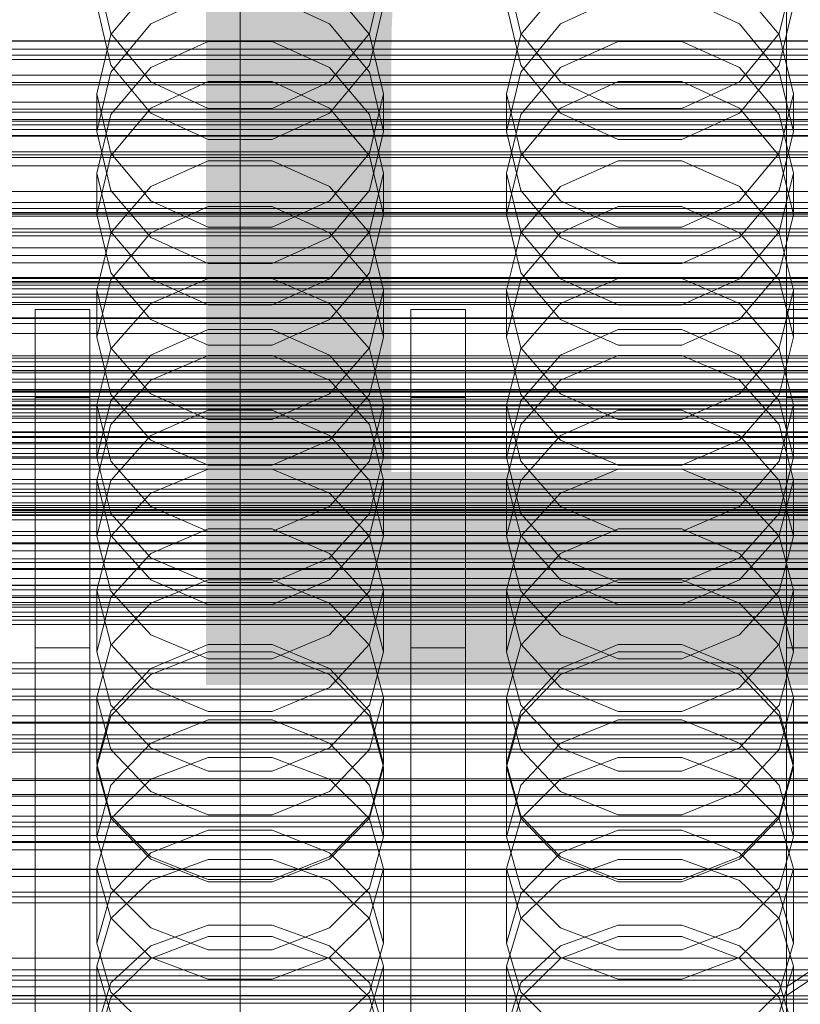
# Model space of a CAD drawing. Header units: millimetres. Extents: x -2233 to 61924, y -68080 to 6847.
# Tile 127 of 256: x 18 to 132, y -34523 to -34379. Entities that reach past the tile are written whole.
import ezdxf

# ---------------------------------------------------------------- set-up
doc = ezdxf.new("R2010")
doc.units = ezdxf.units.MM
for name, color, linetype, lineweight in [('COTAS_O', 1, 'Continuous', 0), ('COTAS_P', 1, 'Continuous', 0), ('frontal_briquetadora', 7, 'Continuous', 0), ('frontal_C01', 7, 'Continuous', 0), ('frontal_C02', 7, 'Continuous', 0), ('frontal_C03', 7, 'Continuous', 0), ('frontal_mezcladora', 7, 'Continuous', 0), ('frontal_secador', 7, 'Continuous', 0), ('frontal_tolva', 7, 'Continuous', 0), ('frontal_tolva-C01', 7, 'Continuous', 0)]:
    doc.layers.add(name, color=color, linetype=linetype, lineweight=lineweight)
doc.dimstyles.new('R19_100', dxfattribs={"dimtxt": 250, "dimasz": 150, "dimexe": 150, "dimexo": 80, "dimgap": 100, "dimtad": 1, "dimtih": 1, "dimtoh": 1, "dimdsep": 46, "dimcen": 0.09, "dimadec": 0, "dimazin": 0, "dimtfac": 1, "dimtdec": 4, "dimtofl": 0, "dimtmove": 0, "dimatfit": 3, "dimfxl": 1, "dimtolj": 1, "dimtzin": 0, "dimarcsym": 0})

# ---------------------------------------------------------------- blocks, each defined once
blk = doc.blocks.new('DIM_R27_48')
at = {"layer": 'COTAS_P'}
for p, q in [((-1750, -34600), (-1600, -34555)), ((2600, -34600), (2450, -34555)), ((-1750, -35500), (-1750, -34600)), ((-1750, -34600), (2600, -34600)), ((-1750, -34600), (-1600, -34645)), ((2600, -34600), (2450, -34645)), ((2600, -35500), (2600, -34600))]:
    blk.add_line(p, q, dxfattribs=at)
blk.add_text('4350 P', height=250, dxfattribs=at).set_placement((425, -34500))
blk = doc.blocks.new('DIM_R27_50')
at = {"layer": 'COTAS_P'}
for p, q in [((1705.78, -34504.95), (1551.9, -34475.9)), ((-194.22, -34704.95), (1705.78, -34504.95)), ((1705.78, -34504.95), (1561.32, -34565.4)), ((1800, -35400), (1705.78, -34504.95)), ((-194.22, -34704.95), (-49.75, -34644.49)), ((-100, -35600), (-194.22, -34704.95)), ((-194.22, -34704.95), (-40.33, -34734))]:
    blk.add_line(p, q, dxfattribs=at)
blk.add_text('1910.5 P', height=250, rotation=6.009, dxfattribs=at).set_placement((745.32, -34505.49))
blk = doc.blocks.new('DIM_R27_52')
at = {"layer": 'COTAS_O'}
for p, q in [((-1725, -33700), (-1575, -33655)), ((1725, -33700), (1575, -33655)), ((-1725, -34400), (-1725, -33700)), ((-1725, -33700), (1725, -33700)), ((-1725, -33700), (-1575, -33745)), ((1725, -33700), (1575, -33745)), ((1725, -34400), (1725, -33700))]:
    blk.add_line(p, q, dxfattribs=at)
blk.add_text('3450 O', height=250, dxfattribs=at).set_placement((0, -33600))
blk = doc.blocks.new('DIM_R27_53')
at = {"layer": 'COTAS_P'}
for p, q in [((-150, -32000), (550, -32000)), ((550, -32000), (505, -32150)), ((550, -34600), (550, -32000)), ((550, -32000), (595, -32150)), ((550, -34600), (505, -34450)), ((550, -34600), (595, -34450)), ((-150, -34600), (550, -34600))]:
    blk.add_line(p, q, dxfattribs=at)
blk.add_text('2600 P', height=250, rotation=90, dxfattribs=at).set_placement((450, -33300))
blk = doc.blocks.new('DIM_R27_55')
at = {"layer": 'COTAS_O'}
for p, q in [((-650, -33700), (50, -33700)), ((50, -33700), (5, -33850)), ((50, -34900), (50, -33700)), ((50, -33700), (95, -33850)), ((50, -34900), (5, -34750)), ((50, -34900), (95, -34750)), ((-650, -34900), (50, -34900))]:
    blk.add_line(p, q, dxfattribs=at)
blk.add_text('1200 O', height=250, rotation=90, dxfattribs=at).set_placement((-50, -34300))
blk = doc.blocks.new('DIM_R27_56')
at = {"layer": 'COTAS_O'}
for p, q in [((-650, -34200), (-500, -34155)), ((650, -34200), (500, -34155)), ((-650, -34900), (-650, -34200)), ((-650, -34200), (650, -34200)), ((-650, -34200), (-500, -34245)), ((650, -34200), (500, -34245)), ((650, -34900), (650, -34200))]:
    blk.add_line(p, q, dxfattribs=at)
blk.add_text('1300 O', height=250, dxfattribs=at).set_placement((0, -34100))
blk = doc.blocks.new('DIM_R27_61')
at = {"layer": 'COTAS_P'}
for p, q in [((-305, -34680), (395, -34680)), ((395, -34680), (350, -34830)), ((395, -36000), (395, -34680)), ((395, -34680), (440, -34830)), ((395, -36000), (350, -35850)), ((395, -36000), (440, -35850)), ((-305, -36000), (395, -36000))]:
    blk.add_line(p, q, dxfattribs=at)
blk.add_text('1320 P', height=250, rotation=90, dxfattribs=at).set_placement((295, -35340))

msp = doc.modelspace()

# ---------------------------------------------------------------- linework, layer by layer
at = {"layer": 'frontal_briquetadora'}
for p, q in [((29, -34371.863), (31.08, -34380.664)), ((68.92, -34380.664), (71, -34371.863)), ((89, -34371.863), (91.08, -34380.664)), ((128.92, -34380.664), (131, -34371.863)), ((36.907, -34373.853), (31.08, -34380.809)), ((68.92, -34380.809), (63.093, -34373.853)), ((96.907, -34373.853), (91.08, -34380.809)), ((128.92, -34380.809), (123.093, -34373.853)), ((36.906, -34379.254), (45.326, -34375.335)), ((54.674, -34375.335), (63.094, -34379.254)), ((96.906, -34379.254), (105.326, -34375.335)), ((114.674, -34375.335), (123.094, -34379.254)), ((31.08, -34385.296), (29, -34376.522)), ((71, -34376.522), (68.92, -34385.296)), ((91.08, -34385.296), (89, -34376.522)), ((131, -34376.522), (128.92, -34385.296)), ((31.08, -34386.283), (36.906, -34379.254)), ((63.094, -34379.254), (68.92, -34386.283)), ((91.08, -34386.283), (96.906, -34379.254)), ((123.094, -34379.254), (128.92, -34386.283)), ((31.08, -34380.809), (29, -34389.484)), ((31.08, -34380.664), (36.907, -34387.722)), ((63.093, -34387.722), (68.92, -34380.664)), ((71, -34389.484), (68.92, -34380.809)), ((91.08, -34380.809), (89, -34389.484)), ((91.08, -34380.664), (96.907, -34387.722)), ((123.093, -34387.722), (128.92, -34380.664)), ((131, -34389.484), (128.92, -34380.809)), ((36.907, -34385.622), (45.327, -34381.804)), ((45.327, -34381.804), (54.673, -34381.804)), ((54.673, -34381.804), (63.093, -34385.622)), ((96.907, -34385.622), (105.327, -34381.804)), ((105.327, -34381.804), (114.673, -34381.804)), ((114.673, -34381.804), (123.093, -34385.622)), ((36.906, -34392.292), (31.08, -34385.296)), ((31.08, -34392.502), (36.907, -34385.622)), ((63.093, -34385.622), (68.92, -34392.502)), ((68.92, -34385.296), (63.094, -34392.292)), ((96.906, -34392.292), (91.08, -34385.296)), ((91.08, -34392.502), (96.907, -34385.622)), ((123.093, -34385.622), (128.92, -34392.502)), ((128.92, -34385.296), (123.094, -34392.292)), ((29, -34394.99), (31.08, -34386.283)), ((68.92, -34386.283), (71, -34394.99)), ((89, -34394.99), (91.08, -34386.283)), ((128.92, -34386.283), (131, -34394.99)), ((45.326, -34387.688), (36.906, -34391.571)), ((36.907, -34387.722), (45.327, -34391.639)), ((54.674, -34387.688), (45.326, -34387.688)), ((54.673, -34391.639), (63.093, -34387.722)), ((63.094, -34391.571), (54.674, -34387.688)), ((105.326, -34387.688), (96.906, -34391.571)), ((96.907, -34387.722), (105.327, -34391.639)), ((114.674, -34387.688), (105.326, -34387.688)), ((114.673, -34391.639), (123.093, -34387.722)), ((123.094, -34391.571), (114.674, -34387.688)), ((29, -34389.484), (29, -34394.99)), ((29, -34389.484), (31.08, -34398.159)), ((68.92, -34398.159), (71, -34389.484)), ((71, -34389.484), (71, -34394.99)), ((89, -34389.484), (89, -34394.99)), ((89, -34389.484), (91.08, -34398.159)), ((128.92, -34398.159), (131, -34389.484)), ((131, -34389.484), (131, -34394.99)), ((29, -34401.081), (31.08, -34392.502)), ((36.906, -34391.571), (31.08, -34398.53)), ((45.326, -34396.159), (36.906, -34392.292)), ((45.327, -34391.639), (54.673, -34391.639)), ((63.094, -34392.292), (54.674, -34396.159)), ((68.92, -34398.53), (63.094, -34391.571)), ((68.92, -34392.502), (71, -34401.081)), ((89, -34401.081), (91.08, -34392.502)), ((96.906, -34391.571), (91.08, -34398.53)), ((105.326, -34396.159), (96.906, -34392.292)), ((105.327, -34391.639), (114.673, -34391.639)), ((123.094, -34392.292), (114.674, -34396.159)), ((128.92, -34398.53), (123.094, -34391.571)), ((128.92, -34392.502), (131, -34401.081)), ((31.08, -34403.634), (29, -34394.99)), ((71, -34394.99), (68.92, -34403.634)), ((91.08, -34403.634), (89, -34394.99)), ((131, -34394.99), (128.92, -34403.634)), ((54.674, -34396.159), (45.326, -34396.159)), ((114.674, -34396.159), (105.326, -34396.159)), ((31.08, -34398.53), (29, -34407.145)), ((31.08, -34398.159), (36.907, -34405.116)), ((63.093, -34405.116), (68.92, -34398.159)), ((71, -34407.145), (68.92, -34398.53)), ((91.08, -34398.53), (89, -34407.145)), ((91.08, -34398.159), (96.907, -34405.116)), ((123.093, -34405.116), (128.92, -34398.159)), ((131, -34407.145), (128.92, -34398.53)), ((36.907, -34403.051), (45.327, -34399.304)), ((45.327, -34399.304), (54.673, -34399.304)), ((54.673, -34399.304), (63.093, -34403.051)), ((96.907, -34403.051), (105.327, -34399.304)), ((105.327, -34399.304), (114.673, -34399.304)), ((114.673, -34399.304), (123.093, -34403.051)), ((29, -34401.081), (29, -34407.145)), ((31.08, -34409.66), (29, -34401.081)), ((71, -34401.081), (68.92, -34409.66)), ((71, -34401.081), (71, -34407.145)), ((89, -34401.081), (89, -34407.145)), ((91.08, -34409.66), (89, -34401.081)), ((131, -34401.081), (128.92, -34409.66)), ((131, -34401.081), (131, -34407.145)), ((31.08, -34409.801), (36.907, -34403.051)), ((36.906, -34410.517), (31.08, -34403.634)), ((63.093, -34403.051), (68.92, -34409.801)), ((68.92, -34403.634), (63.094, -34410.517)), ((91.08, -34409.801), (96.907, -34403.051)), ((96.906, -34410.517), (91.08, -34403.634)), ((123.093, -34403.051), (128.92, -34409.801)), ((128.92, -34403.634), (123.094, -34410.517)), ((36.907, -34405.116), (45.327, -34408.976)), ((54.673, -34408.976), (63.093, -34405.116)), ((96.907, -34405.116), (105.327, -34408.976)), ((114.673, -34408.976), (123.093, -34405.116)), ((29, -34407.145), (31.08, -34415.689)), ((45.326, -34405.988), (36.906, -34409.807)), ((54.674, -34405.988), (45.326, -34405.988)), ((63.094, -34409.807), (54.674, -34405.988)), ((68.92, -34415.689), (71, -34407.145)), ((89, -34407.145), (91.08, -34415.689)), ((105.326, -34405.988), (96.906, -34409.807)), ((114.674, -34405.988), (105.326, -34405.988)), ((123.094, -34409.807), (114.674, -34405.988)), ((128.92, -34415.689), (131, -34407.145)), ((29, -34418.219), (31.08, -34409.801)), ((36.907, -34416.54), (31.08, -34409.66)), ((36.906, -34409.807), (31.08, -34416.648)), ((45.327, -34408.976), (54.673, -34408.976)), ((68.92, -34409.66), (63.093, -34416.54)), ((68.92, -34416.648), (63.094, -34409.807)), ((68.92, -34409.801), (71, -34418.219)), ((89, -34418.219), (91.08, -34409.801)), ((96.907, -34416.54), (91.08, -34409.66)), ((96.906, -34409.807), (91.08, -34416.648)), ((105.327, -34408.976), (114.673, -34408.976)), ((128.92, -34409.66), (123.093, -34416.54)), ((128.92, -34416.648), (123.094, -34409.807)), ((128.92, -34409.801), (131, -34418.219)), ((45.326, -34414.319), (36.906, -34410.517)), ((63.094, -34410.517), (54.674, -34414.319)), ((105.326, -34414.319), (96.906, -34410.517)), ((123.094, -34410.517), (114.674, -34414.319)), ((54.674, -34414.319), (45.326, -34414.319)), ((114.674, -34414.319), (105.326, -34414.319)), ((31.08, -34415.689), (36.906, -34422.488)), ((63.094, -34422.488), (68.92, -34415.689)), ((91.08, -34415.689), (96.906, -34422.488)), ((123.094, -34422.488), (128.92, -34415.689)), ((31.08, -34416.648), (29, -34425.108)), ((45.327, -34416.505), (36.907, -34420.17)), ((45.327, -34420.358), (36.907, -34416.54)), ((54.673, -34416.505), (45.327, -34416.505)), ((63.093, -34420.17), (54.673, -34416.505)), ((63.093, -34416.54), (54.673, -34420.358)), ((71, -34425.108), (68.92, -34416.648)), ((91.08, -34416.648), (89, -34425.108)), ((105.327, -34416.505), (96.907, -34420.17)), ((105.327, -34420.358), (96.907, -34416.54)), ((114.673, -34416.505), (105.327, -34416.505)), ((123.093, -34420.17), (114.673, -34416.505)), ((123.093, -34416.54), (114.673, -34420.358)), ((131, -34425.108), (128.92, -34416.648)), ((29, -34418.219), (29, -34425.108)), ((29, -34418.219), (31.08, -34426.637)), ((68.92, -34426.637), (71, -34418.219)), ((71, -34418.219), (71, -34425.108)), ((89, -34418.219), (89, -34425.108)), ((89, -34418.219), (91.08, -34426.637)), ((128.92, -34426.637), (131, -34418.219)), ((131, -34418.219), (131, -34425.108)), ((36.907, -34420.17), (31.08, -34426.776)), ((68.92, -34426.776), (63.093, -34420.17)), ((96.907, -34420.17), (91.08, -34426.776)), ((128.92, -34426.776), (123.093, -34420.17)), ((54.673, -34420.358), (45.327, -34420.358)), ((114.673, -34420.358), (105.327, -34420.358)), ((36.906, -34422.488), (45.326, -34426.241)), ((54.674, -34426.241), (63.094, -34422.488)), ((96.906, -34422.488), (105.326, -34426.241)), ((114.674, -34426.241), (123.094, -34422.488)), ((36.906, -34427.72), (45.326, -34423.972)), ((45.326, -34423.972), (54.674, -34423.972)), ((54.674, -34423.972), (63.094, -34427.72)), ((96.906, -34427.72), (105.326, -34423.972)), ((105.326, -34423.972), (114.674, -34423.972)), ((114.674, -34423.972), (123.094, -34427.72)), ((31.08, -34433.486), (29, -34425.108)), ((71, -34425.108), (68.92, -34433.486)), ((91.08, -34433.486), (89, -34425.108)), ((131, -34425.108), (128.92, -34433.486)), ((31.08, -34426.776), (29, -34435.012)), ((31.08, -34426.637), (36.907, -34433.388)), ((45.326, -34426.241), (54.674, -34426.241)), ((63.093, -34433.388), (68.92, -34426.637)), ((71, -34435.012), (68.92, -34426.776)), ((91.08, -34426.776), (89, -34435.012)), ((91.08, -34426.637), (96.907, -34433.388)), ((105.326, -34426.241), (114.674, -34426.241)), ((123.093, -34433.388), (128.92, -34426.637)), ((131, -34435.012), (128.92, -34426.776)), ((31.08, -34434.426), (36.906, -34427.72)), ((36.907, -34431.392), (45.327, -34427.785)), ((45.327, -34427.785), (54.673, -34427.785)), ((54.673, -34427.785), (63.093, -34431.392)), ((63.094, -34427.72), (68.92, -34434.426)), ((91.08, -34434.426), (96.906, -34427.72)), ((96.907, -34431.392), (105.327, -34427.785)), ((105.327, -34427.785), (114.673, -34427.785)), ((114.673, -34427.785), (123.093, -34431.392)), ((123.094, -34427.72), (128.92, -34434.426)), ((31.08, -34437.891), (36.907, -34431.392)), ((63.093, -34431.392), (68.92, -34437.891)), ((91.08, -34437.891), (96.907, -34431.392)), ((123.093, -34431.392), (128.92, -34437.891)), ((200, -34434.477), (-160, -34434.477)), ((29, -34442.708), (31.08, -34434.426)), ((36.906, -34440.145), (31.08, -34433.486)), ((36.907, -34433.388), (45.327, -34437.134)), ((54.673, -34437.134), (63.093, -34433.388)), ((68.92, -34433.486), (63.094, -34440.145)), ((68.92, -34434.426), (71, -34442.708)), ((89, -34442.708), (91.08, -34434.426)), ((96.906, -34440.145), (91.08, -34433.486)), ((96.907, -34433.388), (105.327, -34437.134)), ((114.673, -34437.134), (123.093, -34433.388)), ((128.92, -34433.486), (123.094, -34440.145)), ((128.92, -34434.426), (131, -34442.708)), ((29, -34435.012), (29, -34442.708)), ((29, -34435.012), (31.08, -34443.249)), ((45.326, -34435.765), (36.906, -34439.459)), ((54.674, -34435.765), (45.326, -34435.765)), ((63.094, -34439.459), (54.674, -34435.765)), ((68.92, -34443.249), (71, -34435.012)), ((71, -34435.012), (71, -34442.708)), ((89, -34435.012), (89, -34442.708)), ((89, -34435.012), (91.08, -34443.249)), ((105.326, -34435.765), (96.906, -34439.459)), ((114.674, -34435.765), (105.326, -34435.765)), ((123.094, -34439.459), (114.674, -34435.765)), ((128.92, -34443.249), (131, -34435.012)), ((131, -34435.012), (131, -34442.708)), ((45.327, -34437.134), (54.673, -34437.134)), ((105.327, -34437.134), (114.673, -34437.134)), ((29, -34445.996), (31.08, -34437.891)), ((68.92, -34437.891), (71, -34445.996)), ((89, -34445.996), (91.08, -34437.891)), ((128.92, -34437.891), (131, -34445.996)), ((-160, -34439.62), (200, -34439.62)), ((36.906, -34439.459), (31.08, -34446.067)), ((45.326, -34443.818), (36.906, -34440.145)), ((63.094, -34440.145), (54.674, -34443.818)), ((68.92, -34446.067), (63.094, -34439.459)), ((96.906, -34439.459), (91.08, -34446.067)), ((105.326, -34443.818), (96.906, -34440.145)), ((123.094, -34440.145), (114.674, -34443.818)), ((128.92, -34446.067), (123.094, -34439.459)), ((31.08, -34450.901), (29, -34442.708)), ((31.08, -34443.249), (36.907, -34449.855)), ((63.093, -34449.855), (68.92, -34443.249)), ((71, -34442.708), (68.92, -34450.901)), ((91.08, -34450.901), (89, -34442.708)), ((91.08, -34443.249), (96.907, -34449.855)), ((123.093, -34449.855), (128.92, -34443.249)), ((131, -34442.708), (128.92, -34450.901)), ((36.907, -34447.906), (45.327, -34444.394)), ((54.674, -34443.818), (45.326, -34443.818)), ((45.327, -34444.394), (54.673, -34444.394)), ((54.673, -34444.394), (63.093, -34447.906)), ((96.907, -34447.906), (105.327, -34444.394)), ((114.674, -34443.818), (105.326, -34443.818)), ((105.327, -34444.394), (114.673, -34444.394)), ((114.673, -34444.394), (123.093, -34447.906)), ((29, -34445.996), (29, -34454.221)), ((31.08, -34454.101), (29, -34445.996)), ((31.08, -34446.067), (29, -34454.221)), ((71, -34445.996), (68.92, -34454.101)), ((71, -34454.221), (68.92, -34446.067)), ((71, -34445.996), (71, -34454.221)), ((89, -34445.996), (89, -34454.221)), ((91.08, -34454.101), (89, -34445.996)), ((91.08, -34446.067), (89, -34454.221)), ((131, -34445.996), (128.92, -34454.101)), ((131, -34454.221), (128.92, -34446.067)), ((131, -34445.996), (131, -34454.221)), ((31.08, -34454.234), (36.907, -34447.906)), ((63.093, -34447.906), (68.92, -34454.234)), ((91.08, -34454.234), (96.907, -34447.906)), ((123.093, -34447.906), (128.92, -34454.234)), ((36.907, -34449.855), (45.327, -34453.52)), ((54.673, -34453.52), (63.093, -34449.855)), ((96.907, -34449.855), (105.327, -34453.52)), ((114.673, -34453.52), (123.093, -34449.855)), ((200, -34451.11), (-160, -34451.11)), ((36.906, -34457.404), (31.08, -34450.901)), ((68.92, -34450.901), (63.094, -34457.404)), ((96.906, -34457.404), (91.08, -34450.901)), ((128.92, -34450.901), (123.094, -34457.404)), ((45.326, -34453.127), (36.906, -34456.734)), ((54.674, -34453.127), (45.326, -34453.127)), ((63.094, -34456.734), (54.674, -34453.127)), ((105.326, -34453.127), (96.906, -34456.734)), ((114.674, -34453.127), (105.326, -34453.127)), ((123.094, -34456.734), (114.674, -34453.127)), ((29, -34454.221), (31.08, -34462.278)), ((29, -34462.125), (31.08, -34454.234)), ((36.907, -34460.601), (31.08, -34454.101)), ((45.327, -34453.52), (54.673, -34453.52)), ((68.92, -34454.101), (63.093, -34460.601)), ((68.92, -34462.278), (71, -34454.221)), ((68.92, -34454.234), (71, -34462.125)), ((89, -34454.221), (91.08, -34462.278)), ((89, -34462.125), (91.08, -34454.234)), ((96.907, -34460.601), (91.08, -34454.101)), ((105.327, -34453.52), (114.673, -34453.52)), ((128.92, -34454.101), (123.093, -34460.601)), ((128.92, -34462.278), (131, -34454.221)), ((128.92, -34454.234), (131, -34462.125)), ((-160, -34457.538), (200, -34457.538)), ((36.906, -34456.734), (31.08, -34463.181)), ((45.326, -34460.988), (36.906, -34457.404)), ((63.094, -34457.404), (54.674, -34460.988)), ((68.92, -34463.18), (63.094, -34456.734)), ((96.906, -34456.734), (91.08, -34463.181)), ((105.326, -34460.988), (96.906, -34457.404)), ((123.094, -34457.404), (114.674, -34460.988)), ((128.92, -34463.18), (123.094, -34456.734)), ((200, -34461.368), (-160, -34461.368)), ((45.327, -34460.596), (36.907, -34464.004)), ((45.327, -34464.208), (36.907, -34460.601)), ((54.674, -34460.988), (45.326, -34460.988)), ((54.673, -34460.596), (45.327, -34460.596)), ((63.093, -34464.004), (54.673, -34460.596)), ((63.093, -34460.601), (54.673, -34464.208)), ((105.327, -34460.596), (96.907, -34464.004)), ((105.327, -34464.208), (96.907, -34460.601)), ((114.674, -34460.988), (105.326, -34460.988)), ((114.673, -34460.596), (105.327, -34460.596)), ((123.093, -34464.004), (114.673, -34460.596)), ((123.093, -34460.601), (114.673, -34464.208)), ((29, -34462.125), (29, -34471.125)), ((29, -34462.125), (31.08, -34470.016)), ((31.08, -34463.181), (29, -34471.125)), ((31.08, -34462.278), (36.906, -34468.668)), ((63.094, -34468.668), (68.92, -34462.278)), ((68.92, -34470.016), (71, -34462.125)), ((71, -34471.125), (68.92, -34463.18)), ((71, -34462.125), (71, -34471.125)), ((89, -34462.125), (89, -34471.125)), ((89, -34462.125), (91.08, -34470.016)), ((91.08, -34463.181), (89, -34471.125)), ((91.08, -34462.278), (96.906, -34468.668)), ((123.094, -34468.668), (128.92, -34462.278)), ((128.92, -34470.016), (131, -34462.125)), ((131, -34471.125), (128.92, -34463.18)), ((131, -34462.125), (131, -34471.125)), ((-160, -34463.94), (200, -34463.94)), ((36.907, -34464.004), (31.08, -34470.145)), ((54.673, -34464.208), (45.327, -34464.208)), ((68.92, -34470.145), (63.093, -34464.004)), ((96.907, -34464.004), (91.08, -34470.145)), ((114.673, -34464.208), (105.327, -34464.208)), ((128.92, -34470.145), (123.093, -34464.004)), ((36.906, -34468.668), (45.326, -34472.188)), ((54.674, -34472.188), (63.094, -34468.668)), ((96.906, -34468.668), (105.326, -34472.188)), ((114.674, -34472.188), (123.094, -34468.668)), ((31.08, -34470.145), (29, -34477.803)), ((31.08, -34470.016), (36.907, -34476.344)), ((36.906, -34473.572), (45.326, -34470.06)), ((45.326, -34470.06), (54.674, -34470.06)), ((54.674, -34470.06), (63.094, -34473.572)), ((63.093, -34476.344), (68.92, -34470.016)), ((71, -34477.803), (68.92, -34470.145)), ((91.08, -34470.145), (89, -34477.803)), ((91.08, -34470.016), (96.907, -34476.344)), ((96.906, -34473.572), (105.326, -34470.06)), ((105.326, -34470.06), (114.674, -34470.06)), ((114.674, -34470.06), (123.094, -34473.572)), ((123.093, -34476.344), (128.92, -34470.016)), ((131, -34477.803), (128.92, -34470.145)), ((31.08, -34478.964), (29, -34471.125)), ((36.907, -34474.485), (45.327, -34471.151)), ((45.327, -34471.151), (54.673, -34471.151)), ((54.673, -34471.151), (63.093, -34474.485)), ((71, -34471.125), (68.92, -34478.964)), ((91.08, -34478.964), (89, -34471.125)), ((96.907, -34474.485), (105.327, -34471.151)), ((105.327, -34471.151), (114.673, -34471.151)), ((114.673, -34471.151), (123.093, -34474.485)), ((131, -34471.125), (128.92, -34478.964)), ((45.326, -34472.188), (54.674, -34472.188)), ((105.326, -34472.188), (114.674, -34472.188)), ((31.08, -34479.841), (36.906, -34473.572)), ((31.08, -34480.494), (36.907, -34474.485)), ((63.093, -34474.485), (68.92, -34480.494)), ((63.094, -34473.572), (68.92, -34479.841)), ((91.08, -34479.841), (96.906, -34473.572)), ((91.08, -34480.494), (96.907, -34474.485)), ((123.093, -34474.485), (128.92, -34480.494)), ((123.094, -34473.572), (128.92, -34479.841)), ((36.907, -34476.344), (45.327, -34479.856)), ((54.673, -34479.856), (63.093, -34476.344)), ((96.907, -34476.344), (105.327, -34479.856)), ((114.673, -34479.856), (123.093, -34476.344)), ((29, -34477.803), (29, -34487.557)), ((29, -34477.803), (31.08, -34485.461)), ((68.92, -34485.461), (71, -34477.803)), ((71, -34477.803), (71, -34487.557)), ((89, -34477.803), (89, -34487.557)), ((89, -34477.803), (91.08, -34485.461)), ((128.92, -34485.461), (131, -34477.803)), ((131, -34477.803), (131, -34487.557)), ((200, -34478.149), (-160, -34478.149)), ((36.906, -34485.172), (31.08, -34478.964)), ((68.92, -34478.964), (63.094, -34485.172)), ((96.906, -34485.172), (91.08, -34478.964)), ((128.92, -34478.964), (123.094, -34485.172)), ((29, -34487.557), (31.08, -34479.841)), ((29, -34487.986), (31.08, -34480.494)), ((45.327, -34479.856), (54.673, -34479.856)), ((68.92, -34479.841), (71, -34487.557)), ((68.92, -34480.494), (71, -34487.986)), ((89, -34487.557), (91.08, -34479.841)), ((89, -34487.986), (91.08, -34480.494)), ((105.327, -34479.856), (114.673, -34479.856)), ((128.92, -34479.841), (131, -34487.557)), ((128.92, -34480.494), (131, -34487.986)), ((-160, -34481.433), (200, -34481.433)), ((45.326, -34481.091), (36.906, -34484.534)), ((54.674, -34481.091), (45.326, -34481.091)), ((63.094, -34484.534), (54.674, -34481.091)), ((105.326, -34481.091), (96.906, -34484.534)), ((114.674, -34481.091), (105.326, -34481.091)), ((123.094, -34484.534), (114.674, -34481.091)), ((-160, -34483.291), (200, -34483.291)), ((36.906, -34484.534), (31.08, -34490.676)), ((68.92, -34490.676), (63.094, -34484.534)), ((96.906, -34484.534), (91.08, -34490.676)), ((128.92, -34490.676), (123.094, -34484.534)), ((-160, -34485.849), (200, -34485.849)), ((31.08, -34485.461), (36.907, -34491.602)), ((45.326, -34488.588), (36.906, -34485.172)), ((63.094, -34485.172), (54.674, -34488.588)), ((63.093, -34491.602), (68.92, -34485.461)), ((91.08, -34485.461), (96.907, -34491.602)), ((105.326, -34488.588), (96.906, -34485.172)), ((123.094, -34485.172), (114.674, -34488.588)), ((123.093, -34491.602), (128.92, -34485.461)), ((31.08, -34495.158), (29, -34487.557)), ((36.907, -34489.803), (45.327, -34486.586)), ((45.327, -34486.586), (54.673, -34486.586)), ((54.673, -34486.586), (63.093, -34489.803)), ((71, -34487.557), (68.92, -34495.158)), ((91.08, -34495.158), (89, -34487.557)), ((96.907, -34489.803), (105.327, -34486.586)), ((105.327, -34486.586), (114.673, -34486.586)), ((114.673, -34486.586), (123.093, -34489.803)), ((131, -34487.557), (128.92, -34495.158)), ((29, -34487.986), (29, -34498.23)), ((31.08, -34495.478), (29, -34487.986)), ((54.674, -34488.588), (45.326, -34488.588)), ((71, -34487.986), (68.92, -34495.478)), ((71, -34487.986), (71, -34498.23)), ((89, -34487.986), (89, -34498.23)), ((91.08, -34495.478), (89, -34487.986)), ((114.674, -34488.588), (105.326, -34488.588)), ((131, -34487.986), (128.92, -34495.478)), ((131, -34487.986), (131, -34498.23)), ((-160, -34489.719), (200, -34489.719)), ((-160, -34489.991), (200, -34489.991)), ((31.08, -34490.676), (29, -34498.23)), ((31.08, -34495.6), (36.907, -34489.803)), ((63.093, -34489.803), (68.92, -34495.6)), ((71, -34498.23), (68.92, -34490.676)), ((91.08, -34490.676), (89, -34498.23)), ((91.08, -34495.6), (96.907, -34489.803)), ((123.093, -34489.803), (128.92, -34495.6)), ((131, -34498.23), (128.92, -34490.676)), ((-160, -34492.29), (200, -34492.29)), ((36.907, -34491.602), (45.327, -34495.01)), ((54.673, -34495.01), (63.093, -34491.602)), ((96.907, -34491.602), (105.327, -34495.01)), ((114.673, -34495.01), (123.093, -34491.602)), ((-160, -34493.614), (200, -34493.614)), ((36.906, -34501.17), (31.08, -34495.158)), ((45.327, -34495.01), (54.673, -34495.01)), ((68.92, -34495.158), (63.094, -34501.17)), ((96.906, -34501.17), (91.08, -34495.158)), ((105.327, -34495.01), (114.673, -34495.01)), ((128.92, -34495.158), (123.094, -34501.17)), ((29, -34502.829), (31.08, -34495.6)), ((36.907, -34501.486), (31.08, -34495.478)), ((68.92, -34495.478), (63.093, -34501.486)), ((68.92, -34495.6), (71, -34502.829)), ((89, -34502.829), (91.08, -34495.6)), ((96.907, -34501.486), (91.08, -34495.478)), ((128.92, -34495.478), (123.093, -34501.486)), ((128.92, -34495.6), (131, -34502.829)), ((-160, -34498.03), (200, -34498.03)), ((45.326, -34497.219), (36.906, -34500.552)), ((54.674, -34497.219), (45.326, -34497.219)), ((63.094, -34500.552), (54.674, -34497.219)), ((105.326, -34497.219), (96.906, -34500.552)), ((114.674, -34497.219), (105.326, -34497.219)), ((123.094, -34500.552), (114.674, -34497.219)), ((29, -34498.23), (31.08, -34505.662)), ((68.92, -34505.662), (71, -34498.23)), ((89, -34498.23), (91.08, -34505.662)), ((128.92, -34505.662), (131, -34498.23)), ((36.906, -34500.552), (31.08, -34506.493)), ((68.92, -34506.493), (63.094, -34500.552)), ((96.906, -34500.552), (91.08, -34506.493)), ((128.92, -34506.493), (123.094, -34500.552)), ((45.326, -34504.474), (36.906, -34501.17)), ((45.327, -34504.82), (36.907, -34501.486)), ((45.327, -34501.512), (36.907, -34504.604)), ((54.673, -34501.512), (45.327, -34501.512)), ((63.093, -34501.486), (54.673, -34504.82)), ((63.093, -34504.604), (54.673, -34501.512)), ((63.094, -34501.17), (54.674, -34504.474)), ((105.326, -34504.474), (96.906, -34501.17)), ((105.327, -34504.82), (96.907, -34501.486)), ((105.327, -34501.512), (96.907, -34504.604)), ((114.673, -34501.512), (105.327, -34501.512)), ((123.093, -34501.486), (114.673, -34504.82)), ((123.093, -34504.604), (114.673, -34501.512)), ((123.094, -34501.17), (114.674, -34504.474)), ((29, -34502.829), (29, -34513.787)), ((29, -34502.829), (31.08, -34510.058)), ((68.92, -34510.058), (71, -34502.829)), ((71, -34502.829), (71, -34513.787)), ((89, -34502.829), (89, -34513.787)), ((89, -34502.829), (91.08, -34510.058)), ((128.92, -34510.058), (131, -34502.829)), ((131, -34502.829), (131, -34513.787)), ((36.907, -34504.604), (31.08, -34510.176)), ((54.674, -34504.474), (45.326, -34504.474)), ((54.673, -34504.82), (45.327, -34504.82)), ((68.92, -34510.176), (63.093, -34504.604)), ((96.907, -34504.604), (91.08, -34510.176)), ((114.674, -34504.474), (105.326, -34504.474)), ((114.673, -34504.82), (105.327, -34504.82)), ((128.92, -34510.176), (123.093, -34504.604)), ((31.08, -34506.493), (29, -34513.787)), ((31.08, -34505.662), (36.906, -34511.534)), ((63.094, -34511.534), (68.92, -34505.662)), ((71, -34513.787), (68.92, -34506.493)), ((91.08, -34506.493), (89, -34513.787)), ((91.08, -34505.662), (96.906, -34511.534)), ((123.094, -34511.534), (128.92, -34505.662)), ((131, -34513.787), (128.92, -34506.493)), ((31.08, -34510.176), (29, -34517.123)), ((31.08, -34510.058), (36.907, -34515.855)), ((63.093, -34515.855), (68.92, -34510.058)), ((71, -34517.123), (68.92, -34510.176)), ((91.08, -34510.176), (89, -34517.123)), ((91.08, -34510.058), (96.907, -34515.855)), ((123.093, -34515.855), (128.92, -34510.058)), ((131, -34517.123), (128.92, -34510.176)), ((36.906, -34511.534), (45.326, -34514.76)), ((36.907, -34514.166), (45.327, -34511.161)), ((45.327, -34511.161), (54.673, -34511.161)), ((54.673, -34511.161), (63.093, -34514.166)), ((54.674, -34514.76), (63.094, -34511.534)), ((96.906, -34511.534), (105.326, -34514.76)), ((96.907, -34514.166), (105.327, -34511.161)), ((105.327, -34511.161), (114.673, -34511.161)), ((114.673, -34511.161), (123.093, -34514.166)), ((114.674, -34514.76), (123.094, -34511.534)), ((31.08, -34520.952), (29, -34513.787)), ((36.906, -34516.027), (45.326, -34512.811)), ((45.326, -34512.811), (54.674, -34512.811)), ((54.674, -34512.811), (63.094, -34516.027)), ((71, -34513.787), (68.92, -34520.952)), ((91.08, -34520.952), (89, -34513.787)), ((96.906, -34516.027), (105.326, -34512.811)), ((105.326, -34512.811), (114.674, -34512.811)), ((114.674, -34512.811), (123.094, -34516.027)), ((131, -34513.787), (128.92, -34520.952)), ((31.08, -34519.58), (36.907, -34514.166)), ((45.326, -34514.76), (54.674, -34514.76)), ((63.093, -34514.166), (68.92, -34519.58)), ((91.08, -34519.58), (96.907, -34514.166)), ((105.326, -34514.76), (114.674, -34514.76)), ((123.093, -34514.166), (128.92, -34519.58)), ((31.08, -34521.752), (36.906, -34516.027)), ((36.907, -34515.855), (45.327, -34519.072)), ((54.673, -34519.072), (63.093, -34515.855)), ((63.094, -34516.027), (68.92, -34521.752)), ((91.08, -34521.752), (96.906, -34516.027)), ((96.907, -34515.855), (105.327, -34519.072)), ((114.673, -34519.072), (123.093, -34515.855)), ((123.094, -34516.027), (128.92, -34521.752)), ((29, -34517.123), (29, -34528.769)), ((29, -34517.123), (31.08, -34524.071)), ((68.92, -34524.071), (71, -34517.123)), ((71, -34517.123), (71, -34528.769)), ((89, -34517.123), (89, -34528.769)), ((89, -34517.123), (91.08, -34524.071)), ((128.92, -34524.071), (131, -34517.123)), ((131, -34517.123), (131, -34528.769)), ((29, -34526.331), (31.08, -34519.58)), ((45.327, -34519.072), (54.673, -34519.072)), ((68.92, -34519.58), (71, -34526.331)), ((89, -34526.331), (91.08, -34519.58)), ((105.327, -34519.072), (114.673, -34519.072)), ((128.92, -34519.58), (131, -34526.331)), ((36.906, -34526.603), (31.08, -34520.952)), ((68.92, -34520.952), (63.094, -34526.603)), ((96.906, -34526.603), (91.08, -34520.952)), ((128.92, -34520.952), (123.094, -34526.603)), ((29, -34528.769), (31.08, -34521.752)), ((68.92, -34521.752), (71, -34528.769)), ((89, -34528.769), (91.08, -34521.752)), ((128.92, -34521.752), (131, -34528.769))]:
    msp.add_line(p, q, dxfattribs=at)
at = {"layer": 'frontal_C01'}
for p, q in [((130, -34520.192), (130, -34257.579)), ((130, -34263.359), (130, -34525.972)), ((-450, -34381.706), (450, -34381.706)), ((228.298, -34453.88), (130, -34520.192)), ((130, -34520.192), (0, -34520.192)), ((130, -34782.805), (130, -34520.192))]:
    msp.add_line(p, q, dxfattribs=at)
at = {"layer": 'frontal_C02'}
for p, q in [((130, -34521.432), (130, -34230.937)), ((130, -34236.667), (130, -34527.162)), ((-311.15, -34416.368), (311.15, -34416.368)), ((-311.15, -34416.964), (311.15, -34416.964)), ((-311.15, -34417.501), (311.15, -34417.501)), ((-311.15, -34419.249), (311.15, -34419.249)), ((-311.15, -34420.287), (311.15, -34420.287)), ((-311.15, -34423.068), (311.15, -34423.068)), ((-311.15, -34424.535), (311.15, -34424.535)), ((-311.15, -34428.159), (311.15, -34428.159)), ((-311.15, -34429.956), (311.15, -34429.956)), ((-440, -34432.754), (440, -34432.754)), ((-440, -34432.965), (440, -34432.965)), ((-440, -34433.156), (440, -34433.156)), ((-440, -34433.775), (440, -34433.775)), ((-440, -34434.143), (440, -34434.143)), ((311.15, -34434.176), (-311.15, -34434.176)), ((-440, -34435.128), (440, -34435.128)), ((-440, -34435.648), (440, -34435.648)), ((-440, -34436.932), (440, -34436.932)), ((-311.15, -34436.18), (311.15, -34436.18)), ((-440, -34437.569), (440, -34437.569)), ((440, -34439.064), (-440, -34439.064)), ((-440, -34439.774), (440, -34439.774)), ((-440, -34441.379), (440, -34441.379)), ((-311.15, -34440.709), (311.15, -34440.709)), ((-440, -34442.114), (440, -34442.114)), ((-311.15, -34442.784), (311.15, -34442.784)), ((-440, -34443.719), (440, -34443.719)), ((-440, -34444.429), (440, -34444.429)), ((-440, -34445.925), (440, -34445.925)), ((-440, -34446.561), (440, -34446.561)), ((-311.15, -34447.313), (311.15, -34447.313)), ((-440, -34447.845), (440, -34447.845)), ((-440, -34448.365), (440, -34448.365)), ((-440, -34449.351), (440, -34449.351)), ((-440, -34449.718), (440, -34449.718)), ((-440, -34450.338), (440, -34450.338)), ((-311.15, -34449.317), (311.15, -34449.317)), ((-440, -34450.528), (440, -34450.528)), ((-440, -34450.739), (440, -34450.739)), ((-311.15, -34453.538), (311.15, -34453.538)), ((-311.15, -34455.334), (311.15, -34455.334)), ((228.298, -34455.696), (130, -34521.432)), ((-311.15, -34458.959), (311.15, -34458.959)), ((-311.15, -34460.426), (311.15, -34460.426)), ((-311.15, -34463.207), (311.15, -34463.207)), ((-311.15, -34464.244), (311.15, -34464.244)), ((-311.15, -34465.992), (311.15, -34465.992)), ((-311.15, -34466.529), (311.15, -34466.529)), ((-311.15, -34467.125), (311.15, -34467.125)), ((130, -34521.432), (0, -34521.432)), ((130, -34811.926), (130, -34521.432))]:
    msp.add_line(p, q, dxfattribs=at)
at = {"layer": 'frontal_C03'}
for p, q in [((1250, -34382.923), (-1250, -34382.923)), ((1250, -34383.804), (-1250, -34383.804)), ((1250, -34384.458), (-1250, -34384.458)), ((1250, -34386.765), (-1250, -34386.765)), ((-1250, -34387.823), (1250, -34387.823)), ((1250, -34390.675), (-1250, -34390.675)), ((1250, -34391.732), (-1250, -34391.732)), ((1250, -34394.039), (-1250, -34394.039)), ((-1500, -34395.695), (1500, -34395.695)), ((1250, -34394.693), (-1250, -34394.693)), ((1250, -34395.574), (-1250, -34395.574)), ((1530, -34398.773), (-1530, -34398.773)), ((1530, -34403.773), (-1530, -34403.773)), ((1250, -34405.381), (-1250, -34405.381)), ((1500, -34407.104), (-1500, -34407.104)), ((1250, -34406.262), (-1250, -34406.262)), ((1250, -34406.915), (-1250, -34406.915)), ((1500, -34407.389), (-1500, -34407.389)), ((1250, -34409.223), (-1250, -34409.223)), ((-1250, -34410.28), (1250, -34410.28)), ((1250, -34413.132), (-1250, -34413.132)), ((1250, -34414.19), (-1250, -34414.19)), ((1250, -34416.497), (-1250, -34416.497)), ((1250, -34417.151), (-1250, -34417.151)), ((-1500, -34418.797), (1500, -34418.797)), ((1250, -34418.032), (-1250, -34418.032)), ((-1500, -34422.245), (1500, -34422.245)), ((1250, -34427.838), (-1250, -34427.838)), ((1250, -34428.72), (-1250, -34428.72)), ((1250, -34429.373), (-1250, -34429.373)), ((1500, -34431.228), (-1500, -34431.228)), ((1250, -34431.68), (-1250, -34431.68)), ((-1250, -34432.738), (1250, -34432.738)), ((1250, -34435.59), (-1250, -34435.59)), ((1250, -34436.647), (-1250, -34436.647)), ((1250, -34438.955), (-1250, -34438.955)), ((1250, -34439.608), (-1250, -34439.608)), ((1250, -34440.49), (-1250, -34440.49)), ((1250, -34450.296), (-1250, -34450.296)), ((1250, -34451.177), (-1250, -34451.177)), ((1250, -34451.831), (-1250, -34451.831)), ((1250, -34454.138), (-1250, -34454.138)), ((-1250, -34455.195), (1250, -34455.195)), ((1500, -34456.351), (-1500, -34456.351)), ((1250, -34458.048), (-1250, -34458.048)), ((1250, -34459.105), (-1250, -34459.105)), ((1250, -34461.412), (-1250, -34461.412)), ((1250, -34462.066), (-1250, -34462.066)), ((1250, -34462.947), (-1250, -34462.947)), ((-1500, -34465.334), (1500, -34465.334)), ((1250, -34472.754), (-1250, -34472.754)), ((1250, -34473.635), (-1250, -34473.635)), ((1250, -34474.288), (-1250, -34474.288)), ((1250, -34476.596), (-1250, -34476.596)), ((-1250, -34477.653), (1250, -34477.653)), ((1250, -34480.505), (-1250, -34480.505)), ((1250, -34481.563), (-1250, -34481.563)), ((1250, -34483.87), (-1250, -34483.87)), ((1250, -34484.523), (-1250, -34484.523)), ((1250, -34485.405), (-1250, -34485.405)), ((1250, -34495.211), (-1250, -34495.211)), ((1250, -34496.092), (-1250, -34496.092)), ((1250, -34496.746), (-1250, -34496.746)), ((1250, -34499.053), (-1250, -34499.053)), ((-1250, -34500.111), (1250, -34500.111)), ((1250, -34502.963), (-1250, -34502.963)), ((1250, -34504.02), (-1250, -34504.02)), ((1250, -34506.328), (-1250, -34506.328)), ((1250, -34506.981), (-1250, -34506.981)), ((1250, -34507.862), (-1250, -34507.862)), ((1250, -34517.669), (-1250, -34517.669)), ((1250, -34518.55), (-1250, -34518.55)), ((1250, -34519.204), (-1250, -34519.204)), ((1250, -34521.511), (-1250, -34521.511)), ((-1250, -34522.568), (1250, -34522.568))]:
    msp.add_line(p, q, dxfattribs=at)
at = {"layer": 'frontal_mezcladora'}
for p, q in [((20, -34433.911), (20, -34421.05)), ((20, -34421.05), (28, -34421.05)), ((28, -34433.911), (28, -34421.05)), ((75, -34433.911), (75, -34421.05)), ((75, -34421.05), (83, -34421.05)), ((83, -34433.911), (83, -34421.05)), ((130, -34433.911), (130, -34421.05)), ((130, -34421.05), (138, -34421.05)), ((20, -34470.534), (20, -34433.911)), ((20, -34433.911), (28, -34433.911)), ((28, -34470.534), (28, -34433.911)), ((75, -34470.534), (75, -34433.911)), ((75, -34433.911), (83, -34433.911)), ((83, -34470.534), (83, -34433.911)), ((130, -34470.534), (130, -34433.911)), ((130, -34433.911), (138, -34433.911)), ((-420, -34435), (240, -34435)), ((-420, -34442.586), (240, -34442.586)), ((-280, -34450), (280, -34450)), ((-420, -34464.602), (240, -34464.602)), ((20, -34525.346), (20, -34470.534)), ((20, -34470.534), (28, -34470.534)), ((28, -34525.346), (28, -34470.534)), ((75, -34525.346), (75, -34470.534)), ((75, -34470.534), (83, -34470.534)), ((83, -34525.346), (83, -34470.534)), ((130, -34525.346), (130, -34470.534)), ((130, -34470.534), (138, -34470.534)), ((-420, -34498.893), (240, -34498.893))]:
    msp.add_line(p, q, dxfattribs=at)
at = {"layer": 'frontal_secador'}
for p, q in [((1360, -34381.784), (-1360, -34381.784)), ((1360, -34388.141), (-1360, -34388.141)), ((1360, -34392.137), (-1360, -34392.137)), ((1360, -34393.5), (-1360, -34393.5)), ((1250, -34393.25), (-1250, -34393.25)), ((1250, -34409.715), (-1250, -34409.715)), ((1250, -34422.349), (-1250, -34422.349)), ((1250, -34430.291), (-1250, -34430.291)), ((1250, -34433), (-1250, -34433)), ((-1250, -34516), (1250, -34516)), ((-1250, -34522), (1250, -34522))]:
    msp.add_line(p, q, dxfattribs=at)
at = {"layer": 'frontal_tolva'}
for p, q in [((-670, -34400), (670, -34400)), ((600, -34400), (-600, -34400)), ((-600, -34406.849), (600, -34406.849)), ((-670, -34412), (670, -34412)), ((-660, -34420), (660, -34420)), ((-660, -34430), (660, -34430)), ((-1821.5, -34492), (1821.5, -34492)), ((-1821.5, -34503), (1821.5, -34503))]:
    msp.add_line(p, q, dxfattribs=at)
at = {"layer": 'frontal_tolva-C01'}
for p, q in [((-600, -34397.972), (600, -34397.972)), ((600, -34398.402), (-600, -34398.402)), ((600, -34400), (-600, -34400))]:
    msp.add_line(p, q, dxfattribs=at)

# ---------------------------------------------------------------- dimensions: what is measured, and where the dimension line sits
at = {"layer": 'COTAS_O'}
for p1, p2, distance, picture, middle in [((-650, -34900), (-650, -33700), -700, 'DIM_R27_55', (50, -34300)), ((-1725, -34400), (1725, -34400), 700, 'DIM_R27_52', (0, -33700)), ((-650, -34900), (650, -34900), 700, 'DIM_R27_56', (0, -34200))]:
    dim = msp.add_aligned_dim(p1=p1, p2=p2, distance=distance, text='<> O', dimstyle='R19_100', dxfattribs=at)
    dim.commit()
    dim.dimension.update_dxf_attribs({"geometry": picture, "text_midpoint": middle})
at = {"layer": 'COTAS_P'}
for p1, p2, distance, picture, middle in [((-150, -34600), (-150, -32000), -700, 'DIM_R27_53', (550, -33300)), ((-100, -35600), (1800, -35400), 900, 'DIM_R27_50', (755.784, -34604.945)), ((-1750, -35500), (2600, -35500), 900, 'DIM_R27_48', (425, -34600)), ((-305, -36000), (-305, -34680), -700, 'DIM_R27_61', (395, -35340))]:
    dim = msp.add_aligned_dim(p1=p1, p2=p2, distance=distance, text='<> P', dimstyle='R19_100', dxfattribs=at)
    dim.commit()
    dim.dimension.update_dxf_attribs({"geometry": picture, "text_midpoint": middle})

doc.saveas('drawing.dxf')
